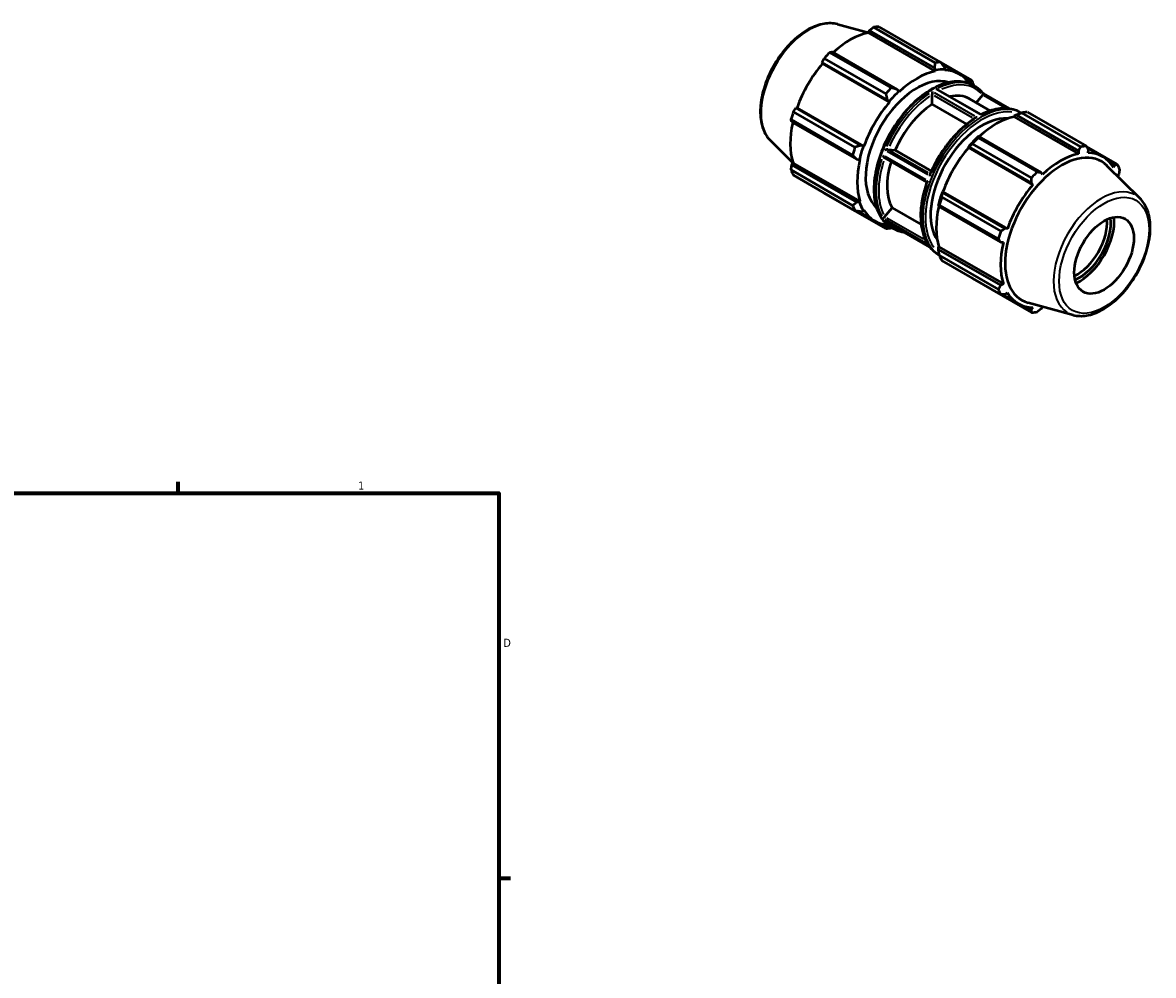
# Model space of a CAD drawing. Header units: inches. Extents: x 0.1 to 41.2, y 0.6 to 30.1.
# Tile 5 of 5: x 27.9 to 41.2, y 15.4 to 26.5. Entities that reach past the tile are written whole.
import ezdxf

# ---------------------------------------------------------------- set-up
doc = ezdxf.new("R2010")
doc.units = ezdxf.units.IN
doc.header["$MEASUREMENT"] = 0
for name, color, linetype, lineweight in [('Border (ANSI)', 7, 'Continuous', 70), ('Visible (ANSI)', 7, 'Continuous', 50), ('Visible Narrow (ANSI)', 7, 'Continuous', 35)]:
    doc.layers.add(name, color=color, linetype=linetype, lineweight=lineweight)
doc.styles.add('Note Text (ANSI)', font='tahoma.ttf')

# ---------------------------------------------------------------- blocks, each defined once
blk = doc.blocks.new('Borders Default Border')
at = {"layer": 'Border (ANSI)'}
for p, q in [((29.75, 21), (29.75, 21.134)), ((33.5, 16.5), (33.634, 16.5))]:
    blk.add_line(p, q, dxfattribs=at)
at = {"layer": 'Border (ANSI)', "flags": 128}
blk.add_lwpolyline([(0.5, 1), (0.5, 21), (33.5, 21), (33.5, 1), (0.5, 1)], dxfattribs=at)
at = {"layer": 'Border (ANSI)', "color": 5, "true_color": 0x0000ff, "char_height": 0.0945, "attachment_point": 7, "style": 'Note Text (ANSI)'}
for s, insert in [('1', (31.854, 21.04)), ('D', (33.553, 19.203))]:
    blk.add_mtext(s, dxfattribs=dict(at, insert=insert))

msp = doc.modelspace()

# ---------------------------------------------------------------- linework, layer by layer
at = {"layer": 'Visible (ANSI)'}
for p, q in [((37.459, 26.483), (37.818, 26.385)), ((38.665, 26.039), (37.945, 26.454)), ((37.818, 26.385), (37.832, 26.409)), ((38.6, 25.934), (37.818, 26.385)), ((38.592, 25.972), (37.832, 26.409)), ((37.879, 26.447), (38.6, 26.033)), ((37.304, 26.084), (38.024, 25.67)), ((38.09, 25.739), (37.369, 26.154)), ((38.157, 25.721), (37.397, 26.159)), ((38.041, 25.598), (37.281, 26.036)), ((37.284, 26.023), (37.281, 26.036)), ((38.066, 25.573), (37.284, 26.023)), ((38.592, 25.972), (38.603, 25.944)), ((38.603, 25.944), (38.6, 25.934)), ((38.668, 26.036), (39.026, 25.83)), ((38.884, 25.899), (38.685, 26.013)), ((38.717, 25.955), (38.709, 25.983)), ((38.713, 25.945), (38.717, 25.955)), ((39.016, 25.805), (38.965, 25.834)), ((39.016, 25.805), (39.018, 25.783)), ((38.177, 25.699), (38.157, 25.721)), ((38.179, 25.692), (38.177, 25.699)), ((38.566, 25.547), (38.566, 25.661)), ((39.139, 25.426), (38.632, 25.718)), ((39.047, 25.768), (39.067, 25.757)), ((39.083, 25.563), (39.158, 25.657)), ((39.471, 25.496), (39.165, 25.672)), ((38.041, 25.598), (38.063, 25.578)), ((38.063, 25.578), (38.066, 25.573)), ((38.97, 25.315), (38.566, 25.547)), ((39.002, 25.61), (39.243, 25.471)), ((37.663, 25.045), (36.943, 25.46)), ((36.973, 25.504), (36.986, 25.507)), ((37.734, 25.066), (36.973, 25.504)), ((37.769, 25.057), (36.986, 25.507)), ((39.525, 25.402), (39.527, 25.412)), ((39.525, 25.402), (40.277, 24.969)), ((39.527, 25.412), (39.547, 25.422)), ((39.547, 25.422), (40.277, 25.002)), ((39.594, 25.453), (39.607, 25.446)), ((40.305, 25.051), (39.614, 25.448)), ((39.68, 25.455), (40.37, 25.057)), ((36.916, 25.368), (37.636, 24.953)), ((37.685, 24.904), (36.925, 25.341)), ((39.112, 25.172), (39.101, 25.166)), ((39.104, 25.155), (39.795, 24.757)), ((39.842, 24.751), (39.112, 25.172)), ((36.675, 25.122), (36.938, 24.861)), ((37.762, 25.057), (37.734, 25.066)), ((37.769, 25.057), (37.762, 25.057)), ((38.049, 25.019), (38.134, 25.011)), ((38.134, 25.011), (38.557, 24.767)), ((38.987, 25.046), (38.995, 25.049)), ((38.991, 25.04), (38.987, 25.046)), ((38.991, 25.04), (39.743, 24.607)), ((38.995, 25.049), (39.726, 24.628)), ((39.729, 24.688), (39.039, 25.085)), ((40.277, 25.002), (40.277, 24.969)), ((40.731, 24.848), (40.372, 25.055)), ((40.381, 25.037), (40.561, 24.933)), ((40.39, 24.979), (40.393, 25.013)), ((36.925, 24.839), (36.939, 24.863)), ((37.722, 24.413), (36.939, 24.863)), ((37.685, 24.904), (37.715, 24.898)), ((37.715, 24.898), (37.722, 24.899)), ((38.505, 24.637), (38.007, 24.923)), ((40.642, 24.868), (40.701, 24.834)), ((37.636, 24.364), (36.916, 24.779)), ((37.685, 24.401), (36.925, 24.839)), ((39.856, 24.726), (39.842, 24.751)), ((40.999, 24.444), (40.611, 24.828)), ((40.701, 24.834), (40.688, 24.807)), ((36.943, 24.718), (37.663, 24.303)), ((39.726, 24.628), (39.743, 24.607)), ((40.736, 24.705), (40.749, 24.728)), ((38.024, 24.094), (37.304, 24.509)), ((38.688, 24.516), (38.686, 24.525)), ((38.686, 24.525), (38.693, 24.525)), ((39.418, 24.096), (38.688, 24.516)), ((38.693, 24.525), (39.446, 24.091)), ((37.715, 24.406), (37.685, 24.401)), ((37.722, 24.413), (37.715, 24.406)), ((38.011, 24.232), (38.097, 24.338)), ((38.097, 24.338), (38.437, 24.141)), ((38.639, 24.366), (38.64, 24.354)), ((38.64, 24.354), (39.37, 23.933)), ((39.341, 23.972), (38.651, 24.369)), ((38.678, 24.461), (39.368, 24.063)), ((37.896, 24.182), (37.692, 24.3)), ((37.734, 24.294), (37.762, 24.301)), ((37.762, 24.301), (37.769, 24.309)), ((38.041, 24.116), (37.988, 24.146)), ((38.539, 23.877), (38.019, 24.176)), ((38.061, 24.126), (38.041, 24.116)), ((38.09, 24.107), (38.11, 24.096)), ((39.446, 24.091), (39.418, 24.096)), ((38.639, 23.873), (38.646, 23.88)), ((38.64, 23.851), (38.639, 23.873)), ((39.37, 23.431), (38.64, 23.851)), ((38.646, 23.88), (39.399, 23.447)), ((39.37, 23.933), (39.399, 23.934)), ((38.637, 23.792), (38.65, 23.785)), ((38.651, 23.779), (39.341, 23.382)), ((39.368, 23.322), (38.678, 23.719)), ((39.039, 23.51), (39.729, 23.112)), ((39.399, 23.447), (39.37, 23.431)), ((39.389, 23.323), (39.573, 23.217)), ((39.418, 23.324), (39.446, 23.343)), ((39.726, 23.146), (39.665, 23.18)), ((40.215, 23.083), (39.689, 23.226)), ((39.743, 23.17), (39.726, 23.146)), ((39.842, 23.157), (39.856, 23.181))]:
    msp.add_line(p, q, dxfattribs=at)
for centre, major_axis, start_param, end_param in [((37.624, 25.481), (0.531, 0.923), 0.343502, 0.438029), ((37.607, 25.491), (0.494, 0.858), 0.478032, 1.071949), ((37.624, 25.481), (-0.531, -0.923), 4.270492, 4.36502), ((37.607, 25.491), (0.494, 0.858), 1.26343, 1.874295), ((38.39, 25.041), (-0.494, -0.858), 3.619624, 4.23049), ((38.345, 25.067), (0.531, 0.923), 0.343502, 0.438029), ((38.39, 25.041), (0.5, 0.868), 0.303499, 0.478032), ((38.39, 25.041), (0.494, 0.858), 6.012135, 6.586684), ((38.39, 25.041), (0.425, 0.738), 0.121257, 3.020336), ((38.345, 25.067), (0.531, 0.923), 5.841289, 5.935816), ((38.345, 25.067), (-0.531, -0.923), 4.270492, 4.36502), ((38.39, 25.041), (0.5, 0.868), 1.088897, 1.26343), ((38.604, 24.918), (0.399, 0.692), 0, 0.482449), ((38.39, 25.041), (-0.494, -0.858), 4.405023, 5.015888), ((38.604, 24.918), (-0.399, -0.692), 3.991773, 4.905539), ((37.624, 25.481), (-0.531, -0.923), 5.055891, 5.150418), ((39.15, 24.603), (0.425, 0.738), 0.268519, 2.873074), ((39.314, 24.508), (0.494, 0.858), 0.478032, 1.071949), ((39.359, 24.482), (0.531, 0.923), 0.343502, 0.438029), ((37.607, 25.491), (0.494, 0.858), 2.065615, 2.659693), ((39.314, 24.508), (-0.5, -0.868), 4.23049, 4.405023), ((39.359, 24.482), (0.531, 0.923), 1.1289, 1.223427), ((38.345, 25.067), (-0.531, -0.923), 5.055891, 5.150418), ((38.39, 25.041), (0.5, 0.868), 1.874295, 2.048828), ((39.314, 24.508), (0.494, 0.858), 1.26343, 1.874295), ((40.05, 24.085), (0.531, 0.923), 0.343502, 0.438029), ((38.39, 25.041), (-0.494, -0.858), 5.190421, 5.801286), ((38.604, 24.918), (-0.399, -0.692), 5.087884, 5.952736), ((40.08, 24.068), (0.467, 0.81), 6.13202, 9.575944), ((40.067, 24.075), (-0.494, -0.858), 3.619624, 4.23049), ((40.067, 24.075), (0.494, 0.858), 5.975819, 6.586684), ((37.624, 25.481), (-0.531, -0.923), 5.841289, 5.935816), ((40.05, 24.085), (-0.531, -0.923), 4.270492, 4.36502), ((40.05, 24.085), (0.531, 0.923), 5.841289, 5.935816), ((40.067, 24.075), (-0.494, -0.858), 4.405023, 5.015888), ((39.314, 24.508), (-0.5, -0.868), 5.015888, 5.190421), ((38.345, 25.067), (-0.531, -0.923), 5.841289, 5.935816), ((38.39, 25.041), (-0.5, -0.868), 5.801286, 5.975819), ((39.314, 24.508), (0.494, 0.858), 2.065615, 2.659693), ((39.359, 24.482), (0.531, 0.923), 1.914298, 2.008825), ((38.39, 25.041), (-0.494, -0.858), 5.975819, 6.554235), ((40.264, 23.961), (-0.246, -0.426), 0.685453, 2.45614), ((40.287, 23.948), (0.261, 0.454), 3.791792, 5.632986), ((40.287, 23.948), (0.289, 0.502), 3.834498, 5.59028), ((38.345, 25.067), (-0.531, -0.923), 0.343502, 0.438029), ((40.05, 24.085), (-0.531, -0.923), 5.055891, 5.150418), ((40.067, 24.075), (-0.494, -0.858), 5.190421, 5.801286), ((39.359, 24.482), (-0.531, -0.923), 5.841289, 5.935816), ((40.05, 24.085), (-0.531, -0.923), 5.841289, 5.935816), ((40.067, 24.075), (-0.494, -0.858), 5.975819, 6.586684), ((40.05, 24.085), (-0.531, -0.923), 0.343502, 0.438029)]:
    msp.add_ellipse(centre, major_axis=major_axis, ratio=0.578093, start_param=start_param, end_param=end_param, dxfattribs=at)
msp.add_ellipse((40.577, 23.781), major_axis=(0.246, 0.426), ratio=0.578093, dxfattribs=at)
for points, knots in [([(37.459, 26.483), (37.41, 26.496), (37.356, 26.498), (37.243, 26.479), (37.182, 26.457), (37.059, 26.389), (36.998, 26.344), (36.882, 26.234), (36.827, 26.171), (36.731, 26.032), (36.688, 25.958), (36.62, 25.804), (36.594, 25.725), (36.561, 25.571), (36.554, 25.496), (36.561, 25.355), (36.575, 25.29), (36.619, 25.191), (36.644, 25.153), (36.675, 25.122)], [5.650886, 5.650886, 5.650886, 5.650886, 5.941467, 5.941467, 6.260078, 6.260078, 6.59097, 6.59097, 6.921172, 6.921172, 7.249857, 7.249857, 7.578622, 7.578622, 7.908994, 7.908994, 8.239615, 8.239615, 8.490148, 8.490148, 8.490148, 8.490148]), ([(39.047, 25.768), (38.996, 25.798), (38.937, 25.814), (38.808, 25.816), (38.738, 25.803), (38.595, 25.747), (38.521, 25.704), (38.377, 25.594), (38.307, 25.527), (38.179, 25.375), (38.121, 25.29), (38.021, 25.112), (37.98, 25.018), (37.918, 24.831), (37.898, 24.738), (37.881, 24.561), (37.884, 24.477), (37.914, 24.328), (37.941, 24.262), (38.01, 24.166), (38.047, 24.132), (38.09, 24.107)], [5.499721, 5.499721, 5.499721, 5.499721, 5.806517, 5.806517, 6.12205, 6.12205, 6.445034, 6.445034, 6.768626, 6.768626, 7.0916, 7.0916, 7.414335, 7.414335, 7.737377, 7.737377, 8.061032, 8.061032, 8.383578, 8.383578, 8.641314, 8.641314, 8.641314, 8.641314]), ([(38.565, 25.696), (38.565, 25.696), (38.565, 25.696), (38.565, 25.694), (38.565, 25.692), (38.565, 25.687), (38.565, 25.685), (38.565, 25.679), (38.565, 25.676), (38.566, 25.671), (38.566, 25.669), (38.566, 25.665), (38.566, 25.663), (38.566, 25.662)], [-0.0004638, -0.0004638, -0.0004638, -0.0004638, 0, 0, 0.0235224, 0.0235224, 0.0459522, 0.0459522, 0.0691928, 0.0691928, 0.0865884, 0.0865884, 0.0996083, 0.0996083, 0.0996083, 0.0996083]), ([(38.632, 25.718), (38.631, 25.718), (38.63, 25.719), (38.627, 25.72), (38.624, 25.721), (38.618, 25.722), (38.615, 25.723), (38.612, 25.723), (38.612, 25.723), (38.612, 25.723)], [0.17412079, 0.17412079, 0.17412079, 0.17412079, 0.18300695, 0.18300695, 0.2104952, 0.2104952, 0.23932245, 0.23932245, 0.23989079, 0.23989079, 0.23989079, 0.23989079]), ([(39.165, 25.672), (39.16, 25.679), (39.154, 25.686), (39.142, 25.698), (39.136, 25.705), (39.123, 25.717), (39.116, 25.722), (39.103, 25.733), (39.096, 25.738), (39.082, 25.748), (39.074, 25.752), (39.067, 25.757)], [5.2770301, 5.2770301, 5.2770301, 5.2770301, 5.3215683, 5.3215683, 5.3661064, 5.3661064, 5.4106446, 5.4106446, 5.4551827, 5.4551827, 5.4997209, 5.4997209, 5.4997209, 5.4997209]), ([(39.165, 25.672), (39.165, 25.672), (39.165, 25.672), (39.165, 25.671), (39.165, 25.671), (39.165, 25.669), (39.165, 25.668), (39.163, 25.665), (39.162, 25.663), (39.16, 25.66), (39.159, 25.659), (39.158, 25.658)], [0.02218947, 0.02218947, 0.02218947, 0.02218947, 0.02352238, 0.02352238, 0.04595218, 0.04595218, 0.06919282, 0.06919282, 0.08658836, 0.08658836, 0.09960829, 0.09960829, 0.09960829, 0.09960829]), ([(39.092, 25.393), (39.092, 25.393), (39.092, 25.393), (39.089, 25.393), (39.086, 25.392), (39.08, 25.391), (39.077, 25.39), (39.073, 25.388), (39.072, 25.388), (39.071, 25.387)], [-0.09917111, -0.09917111, -0.09917111, -0.09917111, -0.09887548, -0.09887548, -0.0767221, -0.0767221, -0.05410963, -0.05410963, -0.04166012, -0.04166012, -0.04166012, -0.04166012]), ([(39.594, 25.453), (39.569, 25.468), (39.543, 25.479), (39.487, 25.494), (39.458, 25.499), (39.398, 25.501), (39.367, 25.499), (39.303, 25.489), (39.271, 25.48), (39.205, 25.458), (39.172, 25.443), (39.139, 25.426)], [5.4997209, 5.4997209, 5.4997209, 5.4997209, 5.6464764, 5.6464764, 5.793232, 5.793232, 5.9399876, 5.9399876, 6.0867431, 6.0867431, 6.2334946, 6.2334946, 6.2334946, 6.2334946]), ([(39.139, 25.426), (39.139, 25.426), (39.139, 25.426), (39.139, 25.425), (39.139, 25.425), (39.139, 25.423), (39.139, 25.421), (39.139, 25.42), (39.139, 25.419), (39.139, 25.419)], [-0.05336874, -0.05336874, -0.05336874, -0.05336874, -0.04515916, -0.04515916, -0.02234802, -0.02234802, 0, 0, 0.00029823, 0.00029823, 0.00029823, 0.00029823]), ([(39.071, 25.387), (39.028, 25.36), (38.986, 25.328), (38.903, 25.258), (38.863, 25.218), (38.786, 25.133), (38.749, 25.087), (38.68, 24.991), (38.648, 24.941), (38.59, 24.836), (38.563, 24.783), (38.54, 24.728)], [0.0504834, 0.0504834, 0.0504834, 0.0504834, 0.2393379, 0.2393379, 0.4281924, 0.4281924, 0.6170468, 0.6170468, 0.8059013, 0.8059013, 0.9947558, 0.9947558, 0.9947558, 0.9947558]), ([(38.049, 25.019), (38.047, 25.019), (38.046, 25.019), (38.043, 25.019), (38.041, 25.018), (38.036, 25.018), (38.033, 25.017), (38.027, 25.015), (38.024, 25.014), (38.019, 25.012), (38.016, 25.011), (38.014, 25.01), (38.014, 25.01), (38.014, 25.01)], [0.1172501, 0.1172501, 0.1172501, 0.1172501, 0.1332063, 0.1332063, 0.154525, 0.154525, 0.1830069, 0.1830069, 0.2104952, 0.2104952, 0.2393224, 0.2393224, 0.2398908, 0.2398908, 0.2398908, 0.2398908]), ([(37.99, 24.95), (37.99, 24.95), (37.99, 24.95), (37.991, 24.947), (37.992, 24.944), (37.995, 24.938), (37.996, 24.936), (37.999, 24.931), (38.001, 24.928), (38.004, 24.925), (38.006, 24.924), (38.007, 24.923)], [-0.00046376, -0.00046376, -0.00046376, -0.00046376, 0, 0, 0.02352238, 0.02352238, 0.04595218, 0.04595218, 0.06919282, 0.06919282, 0.08531476, 0.08531476, 0.08531476, 0.08531476]), ([(38.505, 24.638), (38.486, 24.583), (38.47, 24.527), (38.446, 24.419), (38.438, 24.365), (38.43, 24.262), (38.431, 24.212), (38.439, 24.118), (38.448, 24.073), (38.473, 23.991), (38.489, 23.953), (38.51, 23.919)], [1.0994626, 1.0994626, 1.0994626, 1.0994626, 1.2898217, 1.2898217, 1.4801808, 1.4801808, 1.6705399, 1.6705399, 1.860899, 1.860899, 2.0512582, 2.0512582, 2.0512582, 2.0512582]), ([(38.517, 24.647), (38.517, 24.647), (38.517, 24.647), (38.515, 24.645), (38.513, 24.644), (38.509, 24.642), (38.508, 24.641), (38.506, 24.639), (38.505, 24.638), (38.505, 24.638)], [-0.09914959, -0.09914959, -0.09914959, -0.09914959, -0.09882327, -0.09882327, -0.07647653, -0.07647653, -0.05412176, -0.05412176, -0.03384273, -0.03384273, -0.03384273, -0.03384273]), ([(38.54, 24.728), (38.54, 24.728), (38.539, 24.727), (38.539, 24.723), (38.539, 24.721), (38.539, 24.714), (38.539, 24.711), (38.54, 24.707), (38.54, 24.707), (38.54, 24.707)], [-0.06631275, -0.06631275, -0.06631275, -0.06631275, -0.05598619, -0.05598619, -0.03031173, -0.03031173, 0, 0, 0.00042316, 0.00042316, 0.00042316, 0.00042316]), ([(40.215, 23.083), (40.264, 23.07), (40.318, 23.068), (40.432, 23.087), (40.492, 23.11), (40.615, 23.177), (40.677, 23.223), (40.793, 23.332), (40.847, 23.396), (40.944, 23.534), (40.986, 23.609), (41.054, 23.762), (41.08, 23.841), (41.113, 23.995), (41.12, 24.071), (41.113, 24.211), (41.099, 24.276), (41.055, 24.375), (41.03, 24.413), (40.999, 24.444)], [2.509294, 2.509294, 2.509294, 2.509294, 2.799875, 2.799875, 3.118485, 3.118485, 3.449377, 3.449377, 3.779579, 3.779579, 4.108264, 4.108264, 4.437029, 4.437029, 4.767401, 4.767401, 5.098022, 5.098022, 5.348555, 5.348555, 5.348555, 5.348555]), ([(38.011, 24.231), (38.01, 24.23), (38.009, 24.229), (38.006, 24.226), (38.004, 24.224), (38.001, 24.221), (37.999, 24.219), (37.996, 24.217), (37.995, 24.216), (37.992, 24.214), (37.991, 24.214), (37.99, 24.213), (37.99, 24.213), (37.99, 24.213)], [0.1172501, 0.1172501, 0.1172501, 0.1172501, 0.1332063, 0.1332063, 0.154525, 0.154525, 0.1830069, 0.1830069, 0.2104952, 0.2104952, 0.2393224, 0.2393224, 0.2398908, 0.2398908, 0.2398908, 0.2398908]), ([(38.014, 24.18), (38.014, 24.18), (38.014, 24.18), (38.016, 24.179), (38.017, 24.177), (38.019, 24.176)], [-0.00046376, -0.00046376, -0.00046376, -0.00046376, 0, 0, 0.0165881, 0.0165881, 0.0165881, 0.0165881]), ([(38.11, 24.096), (38.135, 24.081), (38.161, 24.07), (38.203, 24.059), (38.218, 24.056), (38.233, 24.053)], [2.3581282, 2.3581282, 2.3581282, 2.3581282, 2.5048838, 2.5048838, 2.5805412, 2.5805412, 2.5805412, 2.5805412]), ([(38.51, 23.919), (38.51, 23.918), (38.511, 23.918), (38.513, 23.914), (38.515, 23.912), (38.517, 23.91), (38.517, 23.91), (38.517, 23.91)], [-0.02971893, -0.02971893, -0.02971893, -0.02971893, -0.02254723, -0.02254723, 0, 0, 0.00032925, 0.00032925, 0.00032925, 0.00032925]), ([(38.539, 23.877), (38.545, 23.87), (38.55, 23.863), (38.562, 23.851), (38.568, 23.844), (38.581, 23.832), (38.588, 23.827), (38.601, 23.816), (38.608, 23.811), (38.622, 23.801), (38.63, 23.797), (38.637, 23.792)], [2.1357152, 2.1357152, 2.1357152, 2.1357152, 2.1799756, 2.1799756, 2.2245138, 2.2245138, 2.2690519, 2.2690519, 2.3135901, 2.3135901, 2.3581282, 2.3581282, 2.3581282, 2.3581282]), ([(38.54, 23.877), (38.54, 23.877), (38.54, 23.877), (38.54, 23.877), (38.539, 23.877), (38.539, 23.877)], [-0.11158926, -0.11158926, -0.11158926, -0.11158926, -0.11117028, -0.11117028, -0.09472202, -0.09472202, -0.09472202, -0.09472202])]:
    msp.add_open_spline(points, degree=3, knots=knots, dxfattribs=at)
for points, weights in [([(37.832, 26.409), (37.855, 26.428), (37.879, 26.447)], [1.00192985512, 1.00137326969, 1]), ([(37.281, 26.036), (37.292, 26.06), (37.304, 26.084)], [1.00192985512, 1.00137326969, 1]), ([(37.369, 26.154), (37.384, 26.157), (37.397, 26.159)], [1, 1.00137326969, 1.00192985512]), ([(38.6, 26.033), (38.596, 26.001), (38.592, 25.972)], [1.01726391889, 1.01222211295, 1.00638308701]), ([(38.709, 25.983), (38.688, 26.01), (38.665, 26.039)], [1.00638308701, 1.01222211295, 1.01726391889]), ([(39.026, 25.83), (39.021, 25.817), (39.016, 25.805)], [1.01726391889, 1.01222211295, 1.00638308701]), ([(38.024, 25.67), (38.033, 25.633), (38.041, 25.598)], [1.01726391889, 1.01222211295, 1.00638308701]), ([(38.157, 25.721), (38.125, 25.73), (38.09, 25.739)], [1.00638308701, 1.01222211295, 1.01726391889]), ([(39.054, 25.764), (39.054, 25.767), (39.053, 25.77)], [1.01652389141, 1.01689602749, 1.01726391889]), ([(36.943, 25.46), (36.959, 25.482), (36.973, 25.504)], [1, 1.00137326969, 1.00192985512]), ([(39.547, 25.422), (39.58, 25.435), (39.614, 25.448)], [1.00622366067, 1.01190983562, 1.01679742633]), ([(36.925, 25.341), (36.921, 25.355), (36.916, 25.368)], [1.00192985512, 1.00137326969, 1]), ([(39.104, 25.155), (39.108, 25.164), (39.112, 25.172)], [1.01679742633, 1.01190983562, 1.00622366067]), ([(37.734, 25.066), (37.699, 25.056), (37.663, 25.045)], [1.00638308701, 1.01222211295, 1.01726391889]), ([(38.995, 25.049), (39.016, 25.067), (39.039, 25.085)], [1.00622366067, 1.01190983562, 1.01679742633]), ([(40.277, 25.002), (40.291, 25.026), (40.305, 25.051)], [1.00192985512, 1.00137326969, 1]), ([(40.37, 25.057), (40.382, 25.035), (40.393, 25.013)], [1, 1.00137326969, 1.00192985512]), ([(37.636, 24.953), (37.662, 24.928), (37.685, 24.904)], [1.01726391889, 1.01222211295, 1.00638308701]), ([(36.916, 24.779), (36.921, 24.809), (36.925, 24.839)], [1, 1.00137326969, 1.00192985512]), ([(39.795, 24.757), (39.819, 24.754), (39.842, 24.751)], [1, 1.00137326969, 1.00192985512]), ([(40.701, 24.834), (40.716, 24.841), (40.731, 24.848)], [1.00192985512, 1.00137326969, 1]), ([(40.758, 24.788), (40.754, 24.757), (40.749, 24.728)], [1, 1.00137326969, 1.00192985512]), ([(39.726, 24.628), (39.727, 24.657), (39.729, 24.688)], [1.00192985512, 1.00137326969, 1]), ([(37.304, 24.509), (37.303, 24.51), (37.303, 24.511)], [1, 1.00006921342, 1.00013635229]), ([(38.678, 24.461), (38.683, 24.489), (38.688, 24.516)], [1.01679742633, 1.01190983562, 1.00622366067]), ([(37.685, 24.401), (37.662, 24.383), (37.636, 24.364)], [1.00638308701, 1.01222211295, 1.01726391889]), ([(38.64, 24.354), (38.645, 24.362), (38.651, 24.369)], [1.00622366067, 1.01190983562, 1.01679742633]), ([(37.663, 24.303), (37.699, 24.299), (37.734, 24.294)], [1.01726391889, 1.01222211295, 1.00638308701]), ([(38.041, 24.116), (38.033, 24.105), (38.024, 24.094)], [1.00638308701, 1.01222211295, 1.01726391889]), ([(38.09, 24.101), (38.093, 24.102), (38.097, 24.103)], [1.01726391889, 1.01674140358, 1.01621032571]), ([(39.368, 24.063), (39.394, 24.08), (39.418, 24.096)], [1, 1.00137326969, 1.00192985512]), ([(39.37, 23.933), (39.356, 23.952), (39.341, 23.972)], [1.00192985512, 1.00137326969, 1]), ([(38.651, 23.779), (38.645, 23.816), (38.64, 23.851)], [1.01679742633, 1.01190983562, 1.00622366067]), ([(39.039, 23.51), (39.038, 23.511), (39.036, 23.513)], [1.01679742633, 1.01654963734, 1.0162997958]), ([(39.341, 23.382), (39.356, 23.407), (39.37, 23.431)], [1, 1.00137326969, 1.00192985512]), ([(39.418, 23.324), (39.394, 23.323), (39.368, 23.322)], [1.00192985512, 1.00137326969, 1]), ([(39.729, 23.112), (39.727, 23.129), (39.726, 23.146)], [1, 1.00137326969, 1.00192985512]), ([(39.842, 23.157), (39.819, 23.138), (39.795, 23.119)], [1.00192985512, 1.00137326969, 1])]:
    msp.add_rational_spline(points, weights, degree=2, dxfattribs=at)
for points in [[(38.566, 25.662), (38.566, 25.662), (38.566, 25.661), (38.566, 25.661)], [(39.158, 25.658), (39.158, 25.658), (39.158, 25.657), (39.158, 25.657)], [(38.049, 25.019), (38.049, 25.019), (38.049, 25.019), (38.049, 25.019)], [(38.011, 24.232), (38.011, 24.232), (38.011, 24.231), (38.011, 24.231)]]:
    msp.add_open_spline(points, degree=3, dxfattribs=at)
at = {"layer": 'Visible Narrow (ANSI)'}
for p, q in [((39.066, 25.408), (38.592, 25.681)), ((39.112, 25.435), (38.638, 25.708)), ((38.59, 25.648), (39.033, 25.393)), ((39.42, 25.507), (39.172, 25.65)), ((38.514, 24.722), (38.04, 24.995)), ((38.073, 25.005), (38.518, 24.748)), ((38.491, 24.662), (38.017, 24.935)), ((38.466, 23.969), (38.035, 24.217)), ((38.491, 23.925), (38.017, 24.198)), ((38.514, 23.892), (38.04, 24.165))]:
    msp.add_line(p, q, dxfattribs=at)
for centre, major_axis, start_param, end_param in [((37.127, 25.768), (-0.396, -0.688), 3.434721, 5.990057), ((38.569, 24.938), (-0.478, -0.831), 3.298672, 6.126106), ((38.589, 24.926), (0.478, 0.831), 0.03745, 0.711551), ((38.604, 24.918), (0.468, 0.812), 6.122404, 6.952646), ((38.589, 24.926), (-0.478, -0.831), 4.008434, 4.888878), ((38.604, 24.918), (0.468, 0.812), 0.886969, 1.727158), ((39.135, 24.611), (0.478, 0.831), 0.16939, 2.970888), ((39.15, 24.603), (-0.468, -0.812), 3.371851, 6.051561), ((39.115, 24.623), (0.478, 0.831), 0.03745, 0.711551), ((39.115, 24.623), (0.478, 0.831), 0.866842, 1.747285), ((38.589, 24.926), (-0.478, -0.831), 5.055632, 5.936075), ((38.604, 24.918), (-0.468, -0.812), 5.076771, 5.916001), ((39.115, 24.623), (-0.478, -0.831), 5.055632, 5.936075), ((40.547, 23.798), (0.396, 0.688), 0.021031, 3.120562), ((38.589, 24.926), (-0.478, -0.831), 6.065379, 6.271722), ((38.604, 24.918), (-0.468, -0.812), 6.204417, 6.361953), ((39.115, 24.623), (-0.478, -0.831), 6.065379, 6.271722)]:
    msp.add_ellipse(centre, major_axis=major_axis, ratio=0.578093, start_param=start_param, end_param=end_param, dxfattribs=at)
msp.add_ellipse((40.577, 23.781), major_axis=(-0.371, -0.644), ratio=0.578093, dxfattribs=at)

# ---------------------------------------------------------------- block references
msp.add_blockref('Borders Default Border', (0, 0))

doc.saveas('drawing.dxf')
